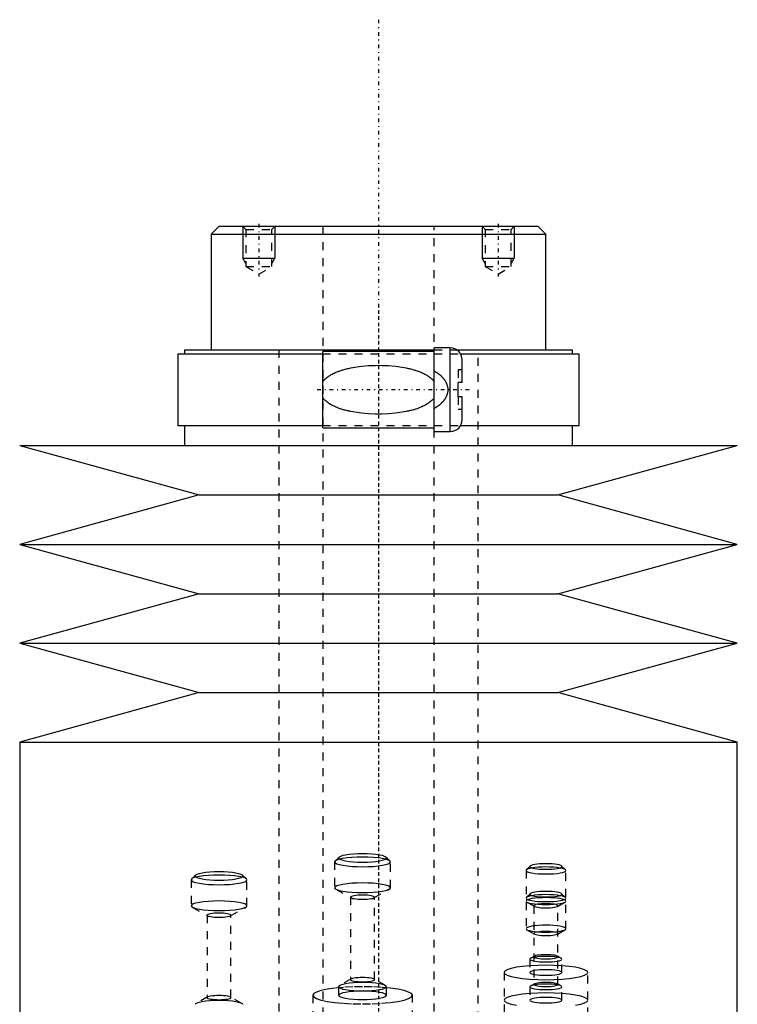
# Model space of a CAD drawing. Extents: x -120 to 120, y -1 to 900.
# Tile 9 of 9: x -45 to 45, y 776 to 900. Entities that reach past the tile are written whole.
import ezdxf

# ---------------------------------------------------------------- set-up
doc = ezdxf.new("R2010")
doc.units = 0
doc.linetypes.add('CENTER', pattern=[1.5, 0.45, -0.5, 0.05, -0.5])
doc.linetypes.add('DASHED', pattern=[2, 1, -1])
for name, color, linetype in [('AM_0', 7, 'CONTINUOUS'), ('AM_10', 7, 'CONTINUOUS'), ('AM_3', 7, 'DASHED'), ('AM_7', 7, 'CENTER')]:
    doc.layers.add(name, color=color, linetype=linetype)

msp = doc.modelspace()

# ---------------------------------------------------------------- linework, layer by layer
at = {"layer": 'AM_0', "color": 7, "linetype": 'CONTINUOUS'}
for p, q in [((-20, 874), (-21, 873)), ((-20, 874), (20, 874)), ((21, 873), (20, 874)), ((-21, 873), (-21, 858.5)), ((-21, 873), (21, 873)), ((21, 858.5), (21, 873)), ((9, 858.75), (7, 858.75)), ((7, 848.25), (7, 858.75)), ((9, 848.25), (9, 858.75)), ((-25.15, 858), (-25.15, 849)), ((-25.15, 858), (-7, 858)), ((-24.35, 858.5), (-24.35, 858)), ((-24.35, 858.5), (7, 858.5)), ((7, 858.3), (-7, 858.3)), ((-7, 848.7), (-7, 858.3)), ((9.83, 858.5), (24.35, 858.5)), ((10.3, 858), (25.15, 858)), ((24.35, 858), (24.35, 858.5)), ((25.15, 849), (25.15, 858)), ((10.5, 854.4), (10.5, 857.25)), ((10.5, 854.4), (10, 854.4)), ((10, 852.6), (10, 854.4)), ((10.5, 852.6), (10, 852.6)), ((10.5, 849.75), (10.5, 852.6)), ((-25.15, 849), (-7, 849)), ((-24.35, 849), (-24.35, 846.5)), ((-7, 848.7), (7, 848.7)), ((10.3, 849), (25.15, 849)), ((24.35, 846.5), (24.35, 849)), ((7, 848.25), (9, 848.25)), ((-45, 846.5), (-22.5, 840.3)), ((-45, 846.5), (45, 846.5)), ((22.5, 840.3), (45, 846.5)), ((-22.5, 840.3), (-45, 834.1)), ((-22.5, 840.3), (22.5, 840.3)), ((45, 834.1), (22.5, 840.3)), ((-45, 834.1), (-22.5, 827.9)), ((-45, 834.1), (45, 834.1)), ((22.5, 827.9), (45, 834.1)), ((-22.5, 827.9), (-45, 821.7)), ((-22.5, 827.9), (22.5, 827.9)), ((45, 821.7), (22.5, 827.9)), ((-45, 821.7), (-22.5, 815.5)), ((-45, 821.7), (45, 821.7)), ((22.5, 815.5), (45, 821.7)), ((-22.5, 815.5), (-45, 809.3)), ((-22.5, 815.5), (22.5, 815.5)), ((45, 809.3), (22.5, 815.5)), ((-45, 809.3), (-45, 759.25)), ((-45, 809.3), (45, 809.3)), ((45, 759.25), (45, 809.3))]:
    msp.add_line(p, q, dxfattribs=at)
for centre, start, end in [((9, 857.25), 0, 90), ((9, 849.75), 270, 0)]:
    msp.add_arc(centre, 1.5, start, end, dxfattribs=at)
at = {"layer": 'AM_10', "color": 7, "linetype": 'CONTINUOUS'}
for p, q in [((-17, 874), (-17, 870)), ((-13, 874), (-13, 870)), ((13, 874), (13, 870)), ((17, 874), (17, 870)), ((-16.62, 869.34), (-17, 870)), ((-17, 870), (-13, 870)), ((-13.38, 869.34), (-13, 870)), ((13.38, 869.34), (13, 870)), ((13, 870), (17, 870)), ((16.62, 869.34), (17, 870))]:
    msp.add_line(p, q, dxfattribs=at)
at = {"layer": 'AM_3', "color": 6, "linetype": 'DASHED'}
for p, q in [((-17, 874), (-16.62, 873.62)), ((-16.62, 873.62), (-16.62, 868.94)), ((-16.62, 873.62), (-13.38, 873.62)), ((-13.38, 873.62), (-13, 874)), ((-13.38, 868.94), (-13.38, 873.62)), ((-7, 874), (-7, 355.5)), ((7, 355.5), (7, 874)), ((13, 874), (13.38, 873.62)), ((13.38, 873.62), (13.38, 868.94)), ((13.38, 873.62), (16.62, 873.62)), ((16.62, 873.62), (17, 874)), ((16.62, 868.94), (16.62, 873.62)), ((-16.62, 868.94), (-15, 868)), ((-16.62, 868.94), (-13.38, 868.94)), ((-15, 868), (-13.38, 868.94)), ((13.38, 868.94), (15, 868)), ((13.38, 868.94), (16.62, 868.94)), ((15, 868), (16.62, 868.94)), ((-12.5, 858.5), (-12.5, 396.5)), ((-7, 858), (10.3, 858)), ((7, 858.5), (9.83, 858.5)), ((12.5, 396.5), (12.5, 858.5)), ((10.5, 856), (10, 856)), ((10, 856), (10, 854.4)), ((10, 852.6), (10, 851)), ((10.5, 851), (10, 851)), ((-7, 849), (10.3, 849)), ((-4.95, 794.85), (-5.45, 794.37)), ((1.45, 794.37), (0.95, 794.85)), ((-5.5, 794.26), (-5.5, 791.01)), ((1.5, 791.01), (1.5, 794.26)), ((18.5, 793.19), (18.5, 785.87)), ((19.03, 793.74), (18.54, 793.26)), ((23.46, 793.26), (22.97, 793.74)), ((23.5, 785.87), (23.5, 793.19)), ((-23.5, 792), (-23.5, 788.75)), ((-22.95, 792.59), (-23.45, 792.11)), ((-16.55, 792.11), (-17.05, 792.59)), ((-16.5, 788.75), (-16.5, 792)), ((-5.35, 790.83), (-3.43, 789.75)), ((-0.57, 789.75), (1.35, 790.83)), ((-3.5, 789.83), (-3.5, 779.49)), ((-0.5, 779.49), (-0.5, 789.83)), ((19.03, 790.27), (18.54, 789.79)), ((23.46, 789.79), (22.97, 790.27)), ((-23.35, 788.57), (-21.43, 787.49)), ((-18.57, 787.49), (-16.65, 788.57)), ((18.61, 789.22), (19.57, 788.68)), ((19.5, 788.75), (19.5, 778.88)), ((22.43, 788.68), (23.39, 789.22)), ((22.5, 778.88), (22.5, 788.75)), ((-21.5, 787.57), (-21.5, 777.23)), ((-18.5, 777.23), (-18.5, 787.57)), ((18.61, 785.74), (19.57, 785.2)), ((22.43, 785.2), (23.39, 785.74)), ((19, 782.06), (19, 780.38)), ((19.57, 782.43), (19.09, 782.16)), ((22.91, 782.16), (22.43, 782.43)), ((23, 780.38), (23, 782.06)), ((-3.43, 779.57), (-4.87, 778.76)), ((0.87, 778.76), (-0.57, 779.57)), ((15.75, 780.38), (15.75, 771)), ((26.25, 771), (26.25, 780.38)), ((-5, 778.6), (-5, 777.52)), ((1, 777.52), (1, 778.6)), ((19, 778.58), (19, 776.91)), ((19.57, 778.96), (19.09, 778.69)), ((22.91, 778.69), (22.43, 778.96)), ((23, 776.91), (23, 778.58)), ((-21.43, 777.31), (-22.87, 776.5)), ((-17.13, 776.5), (-18.57, 777.31)), ((-8.25, 777.52), (-8.25, 770.63)), ((4.25, 770.63), (4.25, 777.52))]:
    msp.add_line(p, q, dxfattribs=at)
for points in [[(-5.5, 794.26), (-5.43, 794.14), (-5.23, 794.03), (-4.91, 793.92), (-4.47, 793.83), (-3.94, 793.76), (-3.34, 793.7), (-2.68, 793.66), (-2, 793.65), (-1.32, 793.66), (-0.66, 793.7), (-0.06, 793.76), (0.47, 793.83), (0.91, 793.92), (1.23, 794.03), (1.43, 794.14), (1.5, 794.26), (1.43, 794.38), (1.23, 794.49), (0.91, 794.6), (0.47, 794.69), (-0.06, 794.77), (-0.66, 794.82), (-1.32, 794.86), (-2, 794.87), (-2.68, 794.86), (-3.34, 794.82), (-3.94, 794.77), (-4.47, 794.69), (-4.91, 794.6), (-5.23, 794.49), (-5.43, 794.38)], [(-5, 794.75), (-4.94, 794.65), (-4.77, 794.55), (-4.49, 794.46), (-4.12, 794.38), (-3.67, 794.32), (-3.15, 794.27), (-2.59, 794.24), (-2, 794.23), (-1.41, 794.24), (-0.85, 794.27), (-0.33, 794.32), (0.12, 794.38), (0.49, 794.46), (0.77, 794.55), (0.94, 794.65), (1, 794.75), (0.94, 794.85), (0.77, 794.95), (0.49, 795.04), (0.12, 795.12), (-0.33, 795.19), (-0.85, 795.23), (-1.41, 795.26), (-2, 795.27), (-2.59, 795.26), (-3.15, 795.23), (-3.67, 795.19), (-4.12, 795.12), (-4.49, 795.04), (-4.77, 794.95), (-4.94, 794.85)], [(18.5, 793.19), (18.55, 793.1), (18.69, 793.02), (18.92, 792.94), (19.23, 792.88), (19.61, 792.82), (20.04, 792.78), (20.51, 792.76), (21, 792.75), (21.49, 792.76), (21.96, 792.78), (22.39, 792.82), (22.77, 792.88), (23.08, 792.94), (23.31, 793.02), (23.45, 793.1), (23.5, 793.19), (23.45, 793.27), (23.31, 793.35), (23.08, 793.43), (22.77, 793.49), (22.39, 793.55), (21.96, 793.59), (21.49, 793.61), (21, 793.62), (20.51, 793.61), (20.04, 793.59), (19.61, 793.55), (19.23, 793.49), (18.92, 793.43), (18.69, 793.35), (18.55, 793.27)], [(19, 793.68), (19.04, 793.61), (19.15, 793.54), (19.34, 793.48), (19.59, 793.43), (19.89, 793.39), (20.23, 793.36), (20.61, 793.34), (21, 793.33), (21.39, 793.34), (21.77, 793.36), (22.11, 793.39), (22.41, 793.43), (22.66, 793.48), (22.85, 793.54), (22.96, 793.61), (23, 793.68), (22.96, 793.75), (22.85, 793.81), (22.66, 793.87), (22.41, 793.92), (22.11, 793.97), (21.77, 794), (21.39, 794.02), (21, 794.03), (20.61, 794.02), (20.23, 794), (19.89, 793.97), (19.59, 793.92), (19.34, 793.87), (19.15, 793.81), (19.04, 793.75)], [(-23.5, 792), (-23.43, 791.88), (-23.23, 791.77), (-22.91, 791.67), (-22.47, 791.57), (-21.94, 791.5), (-21.34, 791.44), (-20.68, 791.41), (-20, 791.4), (-19.32, 791.41), (-18.66, 791.44), (-18.06, 791.5), (-17.53, 791.57), (-17.09, 791.67), (-16.77, 791.77), (-16.57, 791.88), (-16.5, 792), (-16.57, 792.12), (-16.77, 792.24), (-17.09, 792.34), (-17.53, 792.43), (-18.06, 792.51), (-18.66, 792.56), (-19.32, 792.6), (-20, 792.61), (-20.68, 792.6), (-21.34, 792.56), (-21.94, 792.51), (-22.47, 792.43), (-22.91, 792.34), (-23.23, 792.24), (-23.43, 792.12)], [(-23, 792.5), (-22.94, 792.39), (-22.77, 792.3), (-22.49, 792.21), (-22.12, 792.13), (-21.67, 792.06), (-21.15, 792.01), (-20.59, 791.98), (-20, 791.97), (-19.41, 791.98), (-18.85, 792.01), (-18.33, 792.06), (-17.88, 792.13), (-17.51, 792.21), (-17.23, 792.3), (-17.06, 792.39), (-17, 792.5), (-17.06, 792.6), (-17.23, 792.69), (-17.51, 792.78), (-17.88, 792.86), (-18.33, 792.93), (-18.85, 792.98), (-19.41, 793.01), (-20, 793.02), (-20.59, 793.01), (-21.15, 792.98), (-21.67, 792.93), (-22.12, 792.86), (-22.49, 792.78), (-22.77, 792.69), (-22.94, 792.6)], [(-5.5, 791.01), (-5.43, 790.89), (-5.23, 790.78), (-4.91, 790.67), (-4.47, 790.58), (-3.94, 790.51), (-3.34, 790.45), (-2.68, 790.41), (-2, 790.4), (-1.32, 790.41), (-0.66, 790.45), (-0.06, 790.51), (0.47, 790.58), (0.91, 790.67), (1.23, 790.78), (1.43, 790.89), (1.5, 791.01), (1.43, 791.13), (1.23, 791.24), (0.91, 791.35), (0.47, 791.44), (-0.06, 791.52), (-0.66, 791.57), (-1.32, 791.61), (-2, 791.62), (-2.68, 791.61), (-3.34, 791.57), (-3.94, 791.52), (-4.47, 791.44), (-4.91, 791.35), (-5.23, 791.24), (-5.43, 791.13)], [(-3.5, 789.83), (-3.47, 789.78), (-3.39, 789.73), (-3.25, 789.68), (-3.06, 789.65), (-2.83, 789.61), (-2.57, 789.59), (-2.29, 789.57), (-2, 789.57), (-1.71, 789.57), (-1.43, 789.59), (-1.17, 789.61), (-0.94, 789.65), (-0.75, 789.68), (-0.61, 789.73), (-0.53, 789.78), (-0.5, 789.83), (-0.53, 789.88), (-0.61, 789.93), (-0.75, 789.97), (-0.94, 790.01), (-1.17, 790.05), (-1.43, 790.07), (-1.71, 790.08), (-2, 790.09), (-2.29, 790.08), (-2.57, 790.07), (-2.83, 790.05), (-3.06, 790.01), (-3.25, 789.97), (-3.39, 789.93), (-3.47, 789.88)], [(18.5, 789.71), (18.55, 789.63), (18.69, 789.55), (18.92, 789.47), (19.23, 789.41), (19.61, 789.35), (20.04, 789.31), (20.51, 789.29), (21, 789.28), (21.49, 789.29), (21.96, 789.31), (22.39, 789.35), (22.77, 789.41), (23.08, 789.47), (23.31, 789.55), (23.45, 789.63), (23.5, 789.71), (23.45, 789.8), (23.31, 789.88), (23.08, 789.95), (22.77, 790.02), (22.39, 790.07), (21.96, 790.11), (21.49, 790.14), (21, 790.15), (20.51, 790.14), (20.04, 790.11), (19.61, 790.07), (19.23, 790.02), (18.92, 789.95), (18.69, 789.88), (18.55, 789.8)], [(18.5, 789.34), (18.55, 789.26), (18.69, 789.18), (18.92, 789.1), (19.23, 789.04), (19.61, 788.98), (20.04, 788.94), (20.51, 788.92), (21, 788.91), (21.49, 788.92), (21.96, 788.94), (22.39, 788.98), (22.77, 789.04), (23.08, 789.1), (23.31, 789.18), (23.45, 789.26), (23.5, 789.34), (23.45, 789.43), (23.31, 789.51), (23.08, 789.59), (22.77, 789.65), (22.39, 789.71), (21.96, 789.75), (21.49, 789.77), (21, 789.78), (20.51, 789.77), (20.04, 789.75), (19.61, 789.71), (19.23, 789.65), (18.92, 789.59), (18.69, 789.51), (18.55, 789.43)], [(19, 790.2), (19.04, 790.14), (19.15, 790.07), (19.34, 790.01), (19.59, 789.96), (19.89, 789.92), (20.23, 789.88), (20.61, 789.86), (21, 789.86), (21.39, 789.86), (21.77, 789.88), (22.11, 789.92), (22.41, 789.96), (22.66, 790.01), (22.85, 790.07), (22.96, 790.14), (23, 790.2), (22.96, 790.27), (22.85, 790.34), (22.66, 790.4), (22.41, 790.45), (22.11, 790.49), (21.77, 790.53), (21.39, 790.55), (21, 790.55), (20.61, 790.55), (20.23, 790.53), (19.89, 790.49), (19.59, 790.45), (19.34, 790.4), (19.15, 790.34), (19.04, 790.27)], [(-23.5, 788.75), (-23.43, 788.63), (-23.23, 788.52), (-22.91, 788.42), (-22.47, 788.32), (-21.94, 788.25), (-21.34, 788.19), (-20.68, 788.16), (-20, 788.15), (-19.32, 788.16), (-18.66, 788.19), (-18.06, 788.25), (-17.53, 788.32), (-17.09, 788.42), (-16.77, 788.52), (-16.57, 788.63), (-16.5, 788.75), (-16.57, 788.87), (-16.77, 788.99), (-17.09, 789.09), (-17.53, 789.18), (-18.06, 789.26), (-18.66, 789.31), (-19.32, 789.35), (-20, 789.36), (-20.68, 789.35), (-21.34, 789.31), (-21.94, 789.26), (-22.47, 789.18), (-22.91, 789.09), (-23.23, 788.99), (-23.43, 788.87)], [(19.5, 788.75), (19.53, 788.7), (19.61, 788.65), (19.75, 788.61), (19.94, 788.57), (20.17, 788.54), (20.43, 788.51), (20.71, 788.5), (21, 788.49), (21.29, 788.5), (21.57, 788.51), (21.83, 788.54), (22.06, 788.57), (22.25, 788.61), (22.39, 788.65), (22.47, 788.7), (22.5, 788.75), (22.47, 788.8), (22.39, 788.85), (22.25, 788.9), (22.06, 788.94), (21.83, 788.97), (21.57, 788.99), (21.29, 789.01), (21, 789.01), (20.71, 789.01), (20.43, 788.99), (20.17, 788.97), (19.94, 788.94), (19.75, 788.9), (19.61, 788.85), (19.53, 788.8)], [(-21.5, 787.57), (-21.47, 787.52), (-21.39, 787.47), (-21.25, 787.43), (-21.06, 787.39), (-20.83, 787.35), (-20.57, 787.33), (-20.29, 787.32), (-20, 787.31), (-19.71, 787.32), (-19.43, 787.33), (-19.17, 787.35), (-18.94, 787.39), (-18.75, 787.43), (-18.61, 787.47), (-18.53, 787.52), (-18.5, 787.57), (-18.53, 787.62), (-18.61, 787.67), (-18.75, 787.72), (-18.94, 787.76), (-19.17, 787.79), (-19.43, 787.81), (-19.71, 787.83), (-20, 787.83), (-20.29, 787.83), (-20.57, 787.81), (-20.83, 787.79), (-21.06, 787.76), (-21.25, 787.72), (-21.39, 787.67), (-21.47, 787.62)], [(18.5, 785.87), (18.55, 785.79), (18.69, 785.71), (18.92, 785.63), (19.23, 785.56), (19.61, 785.51), (20.04, 785.47), (20.51, 785.45), (21, 785.44), (21.49, 785.45), (21.96, 785.47), (22.39, 785.51), (22.77, 785.56), (23.08, 785.63), (23.31, 785.71), (23.45, 785.79), (23.5, 785.87), (23.45, 785.96), (23.31, 786.04), (23.08, 786.11), (22.77, 786.18), (22.39, 786.23), (21.96, 786.27), (21.49, 786.3), (21, 786.31), (20.51, 786.3), (20.04, 786.27), (19.61, 786.23), (19.23, 786.18), (18.92, 786.11), (18.69, 786.04), (18.55, 785.96)], [(19.5, 785.28), (19.53, 785.23), (19.61, 785.18), (19.75, 785.14), (19.94, 785.1), (20.17, 785.06), (20.43, 785.04), (20.71, 785.03), (21, 785.02), (21.29, 785.03), (21.57, 785.04), (21.83, 785.06), (22.06, 785.1), (22.25, 785.14), (22.39, 785.18), (22.47, 785.23), (22.5, 785.28), (22.47, 785.33), (22.39, 785.38), (22.25, 785.43), (22.06, 785.46), (21.83, 785.5), (21.57, 785.52), (21.29, 785.54), (21, 785.54), (20.71, 785.54), (20.43, 785.52), (20.17, 785.5), (19.94, 785.46), (19.75, 785.43), (19.61, 785.38), (19.53, 785.33)], [(19, 782.06), (19.04, 781.99), (19.15, 781.92), (19.34, 781.86), (19.59, 781.81), (19.89, 781.77), (20.23, 781.74), (20.61, 781.72), (21, 781.71), (21.39, 781.72), (21.77, 781.74), (22.11, 781.77), (22.41, 781.81), (22.66, 781.86), (22.85, 781.92), (22.96, 781.99), (23, 782.06), (22.96, 782.12), (22.85, 782.19), (22.66, 782.25), (22.41, 782.3), (22.11, 782.35), (21.77, 782.38), (21.39, 782.4), (21, 782.4), (20.61, 782.4), (20.23, 782.38), (19.89, 782.35), (19.59, 782.3), (19.34, 782.25), (19.15, 782.19), (19.04, 782.12)], [(19.5, 782.35), (19.53, 782.3), (19.61, 782.25), (19.75, 782.21), (19.94, 782.17), (20.17, 782.14), (20.43, 782.11), (20.71, 782.1), (21, 782.09), (21.29, 782.1), (21.57, 782.11), (21.83, 782.14), (22.06, 782.17), (22.25, 782.21), (22.39, 782.25), (22.47, 782.3), (22.5, 782.35), (22.47, 782.4), (22.39, 782.45), (22.25, 782.5), (22.06, 782.54), (21.83, 782.57), (21.57, 782.59), (21.29, 782.61), (21, 782.61), (20.71, 782.61), (20.43, 782.59), (20.17, 782.57), (19.94, 782.54), (19.75, 782.5), (19.61, 782.45), (19.53, 782.4)], [(15.75, 780.38), (15.85, 780.21), (16.15, 780.03), (16.63, 779.88), (17.29, 779.74), (18.08, 779.62), (18.99, 779.54), (19.98, 779.49), (21, 779.47), (22.02, 779.49), (23.01, 779.54), (23.92, 779.62), (24.71, 779.74), (25.37, 779.88), (25.85, 780.03), (26.15, 780.21), (26.25, 780.38), (26.15, 780.56), (25.85, 780.73), (25.37, 780.89), (24.71, 781.03), (23.92, 781.14), (23.01, 781.23), (22.02, 781.28), (21, 781.29), (19.98, 781.28), (18.99, 781.23), (18.08, 781.14), (17.29, 781.03), (16.63, 780.89), (16.15, 780.73), (15.85, 780.56)], [(-3.5, 779.49), (-3.47, 779.44), (-3.39, 779.39), (-3.25, 779.34), (-3.06, 779.3), (-2.83, 779.27), (-2.57, 779.25), (-2.29, 779.23), (-2, 779.23), (-1.71, 779.23), (-1.43, 779.25), (-1.17, 779.27), (-0.94, 779.3), (-0.75, 779.34), (-0.61, 779.39), (-0.53, 779.44), (-0.5, 779.49), (-0.53, 779.54), (-0.61, 779.59), (-0.75, 779.63), (-0.94, 779.67), (-1.17, 779.71), (-1.43, 779.73), (-1.71, 779.74), (-2, 779.75), (-2.29, 779.74), (-2.57, 779.73), (-2.83, 779.71), (-3.06, 779.67), (-3.25, 779.63), (-3.39, 779.59), (-3.47, 779.54)], [(19, 780.38), (19.04, 780.32), (19.15, 780.25), (19.34, 780.19), (19.59, 780.14), (19.89, 780.09), (20.23, 780.06), (20.61, 780.04), (21, 780.04), (21.39, 780.04), (21.77, 780.06), (22.11, 780.09), (22.41, 780.14), (22.66, 780.19), (22.85, 780.25), (22.96, 780.32), (23, 780.38), (22.96, 780.45), (22.85, 780.52), (22.66, 780.58), (22.41, 780.63), (22.11, 780.67), (21.77, 780.7), (21.39, 780.72), (21, 780.73), (20.61, 780.72), (20.23, 780.7), (19.89, 780.67), (19.59, 780.63), (19.34, 780.58), (19.15, 780.52), (19.04, 780.45)], [(-8.25, 777.52), (-8.13, 777.31), (-7.77, 777.1), (-7.2, 776.92), (-6.42, 776.75), (-5.47, 776.62), (-4.39, 776.52), (-3.22, 776.45), (-2, 776.43), (-0.78, 776.45), (0.39, 776.52), (1.47, 776.62), (2.42, 776.75), (3.2, 776.92), (3.77, 777.1), (4.13, 777.31), (4.25, 777.52), (4.13, 777.73), (3.77, 777.93), (3.2, 778.12), (2.42, 778.29), (1.47, 778.42), (0.39, 778.52), (-0.78, 778.58), (-2, 778.6), (-3.22, 778.58), (-4.39, 778.52), (-5.47, 778.42), (-6.42, 778.29), (-7.2, 778.12), (-7.77, 777.93), (-8.13, 777.73)], [(-5, 778.6), (-4.94, 778.5), (-4.77, 778.4), (-4.49, 778.31), (-4.12, 778.23), (-3.67, 778.17), (-3.15, 778.12), (-2.59, 778.09), (-2, 778.08), (-1.41, 778.09), (-0.85, 778.12), (-0.33, 778.17), (0.12, 778.23), (0.49, 778.31), (0.77, 778.4), (0.94, 778.5), (1, 778.6), (0.94, 778.7), (0.77, 778.8), (0.49, 778.89), (0.12, 778.97), (-0.33, 779.04), (-0.85, 779.08), (-1.41, 779.11), (-2, 779.12), (-2.59, 779.11), (-3.15, 779.08), (-3.67, 779.04), (-4.12, 778.97), (-4.49, 778.89), (-4.77, 778.8), (-4.94, 778.7)], [(19, 778.58), (19.04, 778.52), (19.15, 778.45), (19.34, 778.39), (19.59, 778.34), (19.89, 778.3), (20.23, 778.26), (20.61, 778.24), (21, 778.24), (21.39, 778.24), (21.77, 778.26), (22.11, 778.3), (22.41, 778.34), (22.66, 778.39), (22.85, 778.45), (22.96, 778.52), (23, 778.58), (22.96, 778.65), (22.85, 778.72), (22.66, 778.78), (22.41, 778.83), (22.11, 778.87), (21.77, 778.9), (21.39, 778.92), (21, 778.93), (20.61, 778.92), (20.23, 778.9), (19.89, 778.87), (19.59, 778.83), (19.34, 778.78), (19.15, 778.72), (19.04, 778.65)], [(19.5, 778.88), (19.53, 778.83), (19.61, 778.78), (19.75, 778.73), (19.94, 778.7), (20.17, 778.66), (20.43, 778.64), (20.71, 778.62), (21, 778.62), (21.29, 778.62), (21.57, 778.64), (21.83, 778.66), (22.06, 778.7), (22.25, 778.73), (22.39, 778.78), (22.47, 778.83), (22.5, 778.88), (22.47, 778.93), (22.39, 778.98), (22.25, 779.02), (22.06, 779.06), (21.83, 779.1), (21.57, 779.12), (21.29, 779.13), (21, 779.14), (20.71, 779.13), (20.43, 779.12), (20.17, 779.1), (19.94, 779.06), (19.75, 779.02), (19.61, 778.98), (19.53, 778.93)], [(-21.5, 777.23), (-21.47, 777.18), (-21.39, 777.13), (-21.25, 777.09), (-21.06, 777.05), (-20.83, 777.02), (-20.57, 776.99), (-20.29, 776.98), (-20, 776.97), (-19.71, 776.98), (-19.43, 776.99), (-19.17, 777.02), (-18.94, 777.05), (-18.75, 777.09), (-18.61, 777.13), (-18.53, 777.18), (-18.5, 777.23), (-18.53, 777.28), (-18.61, 777.33), (-18.75, 777.38), (-18.94, 777.42), (-19.17, 777.45), (-19.43, 777.47), (-19.71, 777.49), (-20, 777.49), (-20.29, 777.49), (-20.57, 777.47), (-20.83, 777.45), (-21.06, 777.42), (-21.25, 777.38), (-21.39, 777.33), (-21.47, 777.28)], [(-5, 777.52), (-4.94, 777.42), (-4.77, 777.32), (-4.49, 777.23), (-4.12, 777.15), (-3.67, 777.09), (-3.15, 777.04), (-2.59, 777.01), (-2, 777), (-1.41, 777.01), (-0.85, 777.04), (-0.33, 777.09), (0.12, 777.15), (0.49, 777.23), (0.77, 777.32), (0.94, 777.42), (1, 777.52), (0.94, 777.62), (0.77, 777.72), (0.49, 777.81), (0.12, 777.89), (-0.33, 777.95), (-0.85, 778), (-1.41, 778.03), (-2, 778.04), (-2.59, 778.03), (-3.15, 778), (-3.67, 777.95), (-4.12, 777.89), (-4.49, 777.81), (-4.77, 777.72), (-4.94, 777.62)], [(19, 776.91), (19.04, 776.84), (19.15, 776.78), (19.34, 776.72), (19.59, 776.66), (19.89, 776.62), (20.23, 776.59), (20.61, 776.57), (21, 776.56), (21.39, 776.57), (21.77, 776.59), (22.11, 776.62), (22.41, 776.66), (22.66, 776.72), (22.85, 776.78), (22.96, 776.84), (23, 776.91), (22.96, 776.98), (22.85, 777.04), (22.66, 777.1), (22.41, 777.16), (22.11, 777.2), (21.77, 777.23), (21.39, 777.25), (21, 777.26), (20.61, 777.25), (20.23, 777.23), (19.89, 777.2), (19.59, 777.16), (19.34, 777.1), (19.15, 777.04), (19.04, 776.98)]]:
    msp.add_lwpolyline(points, close=True, dxfattribs=at)
for points in [[(24.71, 776.27), (25.37, 776.4), (25.85, 776.56), (26.15, 776.73), (26.25, 776.91), (26.15, 777.09), (25.85, 777.26), (25.37, 777.42), (24.71, 777.55), (23.92, 777.67), (23.01, 777.75), (22.02, 777.8), (21, 777.82), (19.98, 777.8), (18.99, 777.75), (18.08, 777.67), (17.29, 777.55), (16.63, 777.42), (16.15, 777.26), (15.85, 777.09), (15.75, 776.91), (15.85, 776.73), (16.15, 776.56), (16.63, 776.4), (17.29, 776.27)], [(-17, 776.35), (-17.06, 776.45), (-17.23, 776.54), (-17.51, 776.63), (-17.88, 776.71), (-18.33, 776.78), (-18.85, 776.83), (-19.41, 776.86), (-20, 776.87), (-20.59, 776.86), (-21.15, 776.83), (-21.67, 776.78), (-22.12, 776.71), (-22.49, 776.63), (-22.77, 776.54), (-22.94, 776.45), (-23, 776.35)]]:
    msp.add_lwpolyline(points, dxfattribs=at)
for points in [[(-7, 854.5, 0), (-6.96, 854.56, 0), (-6.87, 854.67, 0), (-6.77, 854.77, 0), (-6.72, 854.82, 0), (-6.68, 854.86, 0), (-6.58, 854.95, 0), (-6.47, 855.04, 0), (-6.37, 855.12, 0), (-6.26, 855.19, 0), (-6.15, 855.26, 0), (-6.1, 855.3, 0), (-6.04, 855.33, 0), (-5.93, 855.4, 0), (-5.81, 855.46, 0), (-5.69, 855.52, 0), (-5.57, 855.58, 0), (-5.45, 855.64, 0), (-5.39, 855.66, 0), (-5.33, 855.69, 0), (-5.2, 855.74, 0), (-5.08, 855.79, 0), (-5.02, 855.81, 0), (-4.95, 855.84, 0), (-4.82, 855.88, 0), (-4.69, 855.93, 0), (-4.63, 855.95, 0), (-4.56, 855.97, 0), (-4.43, 856.01, 0), (-4.3, 856.05, 0), (-4.16, 856.08, 0), (-4.02, 856.12, 0), (-3.89, 856.15, 0), (-3.82, 856.17, 0), (-3.75, 856.18, 0), (-3.61, 856.21, 0), (-3.47, 856.24, 0), (-2.98, 856.33, 0), (-2.12, 856.45, 0), (-1.26, 856.52, 0), (-0.42, 856.55, 0), (0, 856.56, 0), (0.42, 856.55, 0), (1.26, 856.52, 0), (2.12, 856.45, 0), (2.98, 856.33, 0), (3.47, 856.24, 0), (3.61, 856.21, 0), (3.75, 856.18, 0), (3.82, 856.17, 0), (3.89, 856.15, 0), (4.02, 856.12, 0), (4.16, 856.08, 0), (4.3, 856.05, 0), (4.43, 856.01, 0), (4.56, 855.97, 0), (4.63, 855.95, 0), (4.69, 855.93, 0), (4.82, 855.88, 0), (4.95, 855.84, 0), (5.02, 855.81, 0), (5.08, 855.79, 0), (5.2, 855.74, 0), (5.33, 855.69, 0), (5.39, 855.66, 0), (5.45, 855.64, 0), (5.57, 855.58, 0), (5.69, 855.52, 0), (5.81, 855.46, 0), (5.93, 855.4, 0), (6.04, 855.33, 0), (6.1, 855.3, 0), (6.15, 855.26, 0), (6.26, 855.19, 0), (6.37, 855.12, 0), (6.47, 855.04, 0), (6.58, 854.95, 0), (6.68, 854.86, 0), (6.72, 854.82, 0), (6.77, 854.77, 0), (6.87, 854.67, 0), (6.96, 854.56, 0), (7, 854.5, 0)], [(7, 855.85, 0), (7.15, 855.76, 0), (7.31, 855.66, 0), (7.36, 855.62, 0), (7.41, 855.59, 0), (7.43, 855.57, 0), (7.45, 855.56, 0), (7.5, 855.52, 0), (7.54, 855.49, 0), (7.59, 855.46, 0), (7.63, 855.42, 0), (7.68, 855.38, 0), (7.7, 855.37, 0), (7.72, 855.35, 0), (7.76, 855.31, 0), (7.8, 855.27, 0), (7.82, 855.26, 0), (7.84, 855.24, 0), (7.88, 855.2, 0), (7.92, 855.16, 0), (7.94, 855.14, 0), (7.96, 855.12, 0), (8, 855.08, 0), (8.04, 855.04, 0), (8.07, 855, 0), (8.11, 854.96, 0), (8.14, 854.92, 0), (8.16, 854.9, 0), (8.18, 854.88, 0), (8.21, 854.83, 0), (8.24, 854.79, 0), (8.27, 854.75, 0), (8.3, 854.7, 0), (8.33, 854.66, 0), (8.35, 854.63, 0), (8.36, 854.61, 0), (8.39, 854.56, 0), (8.42, 854.51, 0), (8.45, 854.46, 0), (8.47, 854.41, 0), (8.5, 854.36, 0), (8.51, 854.33, 0), (8.52, 854.3, 0), (8.54, 854.25, 0), (8.57, 854.2, 0), (8.58, 854.14, 0), (8.6, 854.09, 0), (8.62, 854.03, 0), (8.63, 854, 0), (8.63, 853.98, 0), (8.65, 853.92, 0), (8.66, 853.86, 0), (8.67, 853.81, 0), (8.68, 853.75, 0), (8.68, 853.69, 0), (8.69, 853.67, 0), (8.69, 853.64, 0), (8.69, 853.58, 0), (8.69, 853.53, 0), (8.69, 853.5, 0), (8.69, 853.47, 0), (8.69, 853.42, 0), (8.69, 853.36, 0), (8.69, 853.33, 0), (8.68, 853.31, 0), (8.68, 853.25, 0), (8.67, 853.19, 0), (8.66, 853.14, 0), (8.65, 853.08, 0), (8.63, 853.02, 0), (8.63, 853, 0), (8.62, 852.97, 0), (8.6, 852.91, 0), (8.58, 852.86, 0), (8.57, 852.8, 0), (8.54, 852.75, 0), (8.52, 852.7, 0), (8.51, 852.67, 0), (8.5, 852.64, 0), (8.47, 852.59, 0), (8.45, 852.54, 0), (8.42, 852.49, 0), (8.39, 852.44, 0), (8.36, 852.39, 0), (8.35, 852.37, 0), (8.33, 852.34, 0), (8.3, 852.3, 0), (8.27, 852.25, 0), (8.24, 852.21, 0), (8.21, 852.17, 0), (8.18, 852.12, 0), (8.16, 852.1, 0), (8.14, 852.08, 0), (8.11, 852.04, 0), (8.07, 852, 0), (8.04, 851.96, 0), (8, 851.92, 0), (7.96, 851.88, 0), (7.94, 851.86, 0), (7.92, 851.84, 0), (7.88, 851.8, 0), (7.84, 851.76, 0), (7.82, 851.74, 0), (7.8, 851.73, 0), (7.76, 851.69, 0), (7.72, 851.65, 0), (7.7, 851.63, 0), (7.68, 851.62, 0), (7.63, 851.58, 0), (7.59, 851.54, 0), (7.54, 851.51, 0), (7.5, 851.48, 0), (7.45, 851.44, 0), (7.43, 851.43, 0), (7.41, 851.41, 0), (7.36, 851.38, 0), (7.31, 851.34, 0), (7.15, 851.24, 0), (7, 851.15, 0)], [(7, 852.5, 0), (6.96, 852.44, 0), (6.87, 852.33, 0), (6.77, 852.23, 0), (6.72, 852.18, 0), (6.68, 852.14, 0), (6.58, 852.05, 0), (6.47, 851.96, 0), (6.37, 851.88, 0), (6.26, 851.81, 0), (6.15, 851.74, 0), (6.1, 851.7, 0), (6.04, 851.67, 0), (5.93, 851.6, 0), (5.81, 851.54, 0), (5.69, 851.48, 0), (5.57, 851.42, 0), (5.45, 851.36, 0), (5.39, 851.34, 0), (5.33, 851.31, 0), (5.2, 851.26, 0), (5.08, 851.21, 0), (5.02, 851.19, 0), (4.95, 851.16, 0), (4.82, 851.12, 0), (4.69, 851.07, 0), (4.63, 851.05, 0), (4.56, 851.03, 0), (4.43, 850.99, 0), (4.3, 850.95, 0), (4.16, 850.92, 0), (4.02, 850.88, 0), (3.89, 850.85, 0), (3.82, 850.83, 0), (3.75, 850.82, 0), (3.61, 850.79, 0), (3.47, 850.76, 0), (2.98, 850.67, 0), (2.12, 850.55, 0), (1.26, 850.48, 0), (0.42, 850.45, 0), (0, 850.44, 0), (-0.42, 850.45, 0), (-1.26, 850.48, 0), (-2.12, 850.55, 0), (-2.98, 850.67, 0), (-3.47, 850.76, 0), (-3.61, 850.79, 0), (-3.75, 850.82, 0), (-3.82, 850.83, 0), (-3.89, 850.85, 0), (-4.02, 850.88, 0), (-4.16, 850.92, 0), (-4.3, 850.95, 0), (-4.43, 850.99, 0), (-4.56, 851.03, 0), (-4.63, 851.05, 0), (-4.69, 851.07, 0), (-4.82, 851.12, 0), (-4.95, 851.16, 0), (-5.02, 851.19, 0), (-5.08, 851.21, 0), (-5.2, 851.26, 0), (-5.33, 851.31, 0), (-5.39, 851.34, 0), (-5.45, 851.36, 0), (-5.57, 851.42, 0), (-5.69, 851.48, 0), (-5.81, 851.54, 0), (-5.93, 851.6, 0), (-6.04, 851.67, 0), (-6.1, 851.7, 0), (-6.15, 851.74, 0), (-6.26, 851.81, 0), (-6.37, 851.88, 0), (-6.47, 851.96, 0), (-6.58, 852.05, 0), (-6.68, 852.14, 0), (-6.72, 852.18, 0), (-6.77, 852.23, 0), (-6.87, 852.33, 0), (-6.96, 852.44, 0), (-7, 852.5, 0)]]:
    msp.add_polyline3d(points, dxfattribs=at)
at = {"layer": 'AM_7', "color": 4, "linetype": 'CENTER'}
for p, q in [((0, 899.92), (0, 329.57)), ((-15, 874.3), (-15, 867.7)), ((15, 874.3), (15, 867.7)), ((0, 863.46), (0, 754.29)), ((11.37, 853.5), (-7.88, 853.5))]:
    msp.add_line(p, q, dxfattribs=at)

doc.saveas('drawing.dxf')
